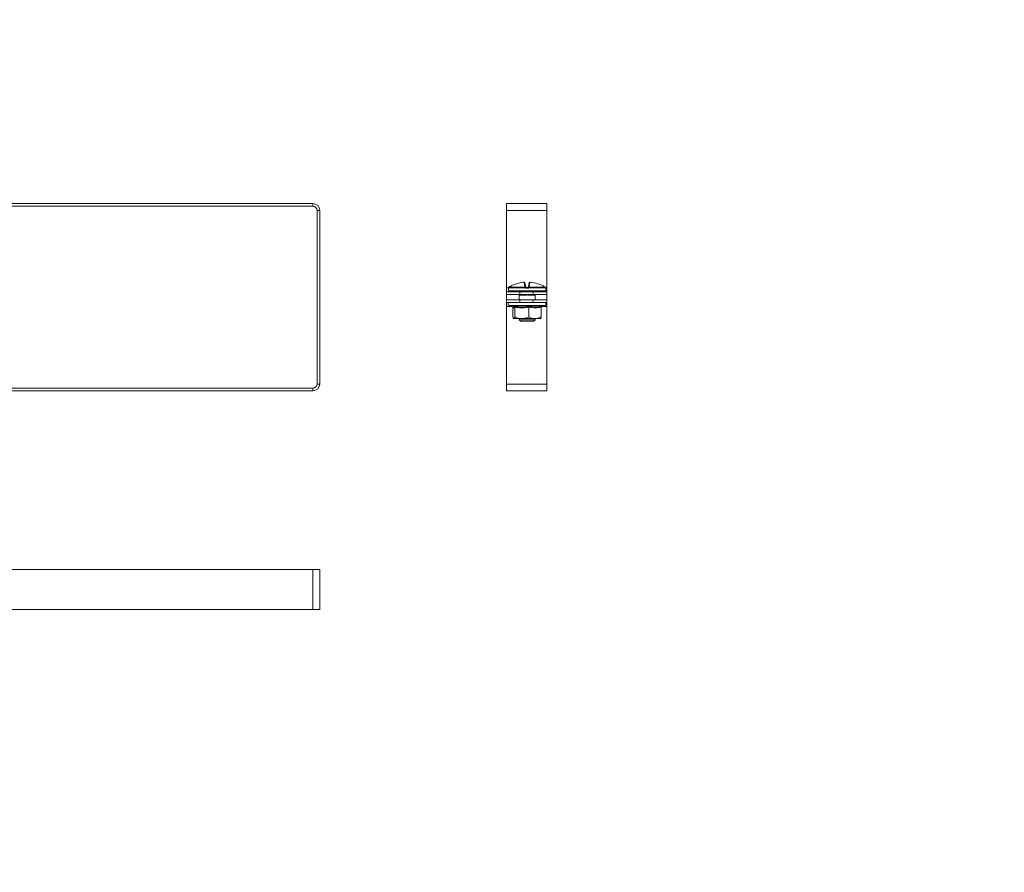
# Model space of a CAD drawing. Header units: millimetres. Extents: x -29 to 997, y -1224 to 295.
# Tile 10 of 10: x 591 to 959, y -412 to -93. Entities that reach past the tile are written whole.
import ezdxf

# ---------------------------------------------------------------- set-up
doc = ezdxf.new("R2010")
doc.units = ezdxf.units.MM
doc.styles.add('SLDTEXTSTYLE0', font='TXT', dxfattribs={"width": 0.7, "bigfont": 'bigfont'})

msp = doc.modelspace()

# ---------------------------------------------------------------- linework, layer by layer
at = {"color": 7, "linetype": 'Continuous', "lineweight": 15}
for p, q in [((398.55, -161.78), (700.55, -161.78)), ((700.55, -162.78), (700.55, -161.78)), ((787.99, -161.78), (772.99, -161.78)), ((772.99, -164.28), (772.99, -161.78)), ((787.99, -164.28), (787.99, -161.78)), ((398.55, -162.78), (700.55, -162.78)), ((703.05, -164.28), (702.05, -164.28)), ((702.05, -164.28), (702.05, -229.28)), ((703.05, -164.28), (703.05, -229.28)), ((787.99, -164.28), (772.99, -164.28)), ((772.99, -193.28), (772.99, -164.28)), ((787.99, -193.28), (787.99, -164.28)), ((779.87, -192.73), (779.6, -191.22)), ((779.87, -191.42), (780.13, -192.9)), ((781.2, -192.9), (781.46, -191.42)), ((781.73, -191.22), (781.46, -192.73)), ((772.99, -194.78), (772.99, -193.28)), ((772.99, -195.78), (772.99, -194.78)), ((772.99, -194.78), (777.99, -194.78)), ((773.67, -193.36), (773.67, -194.36)), ((780.04, -193.25), (773.69, -193.25)), ((773.7, -193.22), (773.7, -193.22)), ((773.82, -193.03), (773.81, -193.04)), ((773.81, -193.04), (780.05, -193.04)), ((787.42, -194.61), (773.92, -194.61)), ((777.71, -194.61), (777.71, -194.78)), ((777.99, -194.78), (777.99, -195.78)), ((782.99, -194.78), (777.99, -194.78)), ((780.97, -193.36), (780.37, -193.36)), ((780.38, -193.11), (780.96, -193.11)), ((781.28, -193.04), (787.52, -193.04)), ((787.64, -193.25), (781.29, -193.25)), ((782.99, -195.78), (782.99, -194.78)), ((782.99, -194.78), (787.99, -194.78)), ((783.62, -194.61), (783.62, -194.78)), ((787.52, -193.04), (787.51, -193.03)), ((787.64, -193.22), (787.64, -193.25)), ((787.67, -194.36), (787.67, -193.36)), ((787.99, -194.78), (787.99, -193.28)), ((787.99, -194.78), (787.99, -195.78)), ((777.99, -195.78), (772.99, -195.78)), ((772.99, -195.78), (772.99, -197.78)), ((772.99, -198.78), (772.99, -197.78)), ((772.99, -197.78), (777.99, -197.78)), ((777.99, -198.78), (772.99, -198.78)), ((772.99, -200.28), (772.99, -198.78)), ((777.65, -195.85), (777.64, -195.84)), ((777.67, -195.96), (777.67, -197.78)), ((779.63, -196.06), (777.85, -196.06)), ((778.86, -195.81), (777.97, -195.81)), ((782.99, -195.78), (777.99, -195.78)), ((777.99, -197.78), (777.99, -198.78)), ((782.99, -197.78), (777.99, -197.78)), ((782.99, -198.78), (777.99, -198.78)), ((779.06, -195.82), (778.86, -195.81)), ((783.48, -196.06), (781.7, -196.06)), ((783.37, -195.81), (782.48, -195.81)), ((787.99, -195.78), (782.99, -195.78)), ((782.99, -198.78), (782.99, -197.78)), ((782.99, -197.78), (787.99, -197.78)), ((787.99, -198.78), (782.99, -198.78)), ((783.67, -197.78), (783.67, -195.96)), ((787.99, -195.78), (787.99, -197.78)), ((787.99, -197.78), (787.99, -198.78)), ((787.99, -200.28), (787.99, -198.78)), ((772.99, -229.28), (772.99, -200.28)), ((773.94, -199.88), (775.39, -200.4)), ((775.33, -200.38), (775.35, -200.49)), ((775.35, -200.49), (775.35, -204.18)), ((775.36, -200.39), (775.39, -200.39)), ((775.36, -200.4), (775.37, -200.4)), ((776.06, -200.49), (776.06, -204.18)), ((781.37, -200.49), (781.37, -204.18)), ((785.98, -200.49), (785.98, -204.18)), ((786, -200.38), (787.39, -199.88)), ((787.99, -229.28), (787.99, -200.28)), ((778.71, -204.78), (775.7, -204.78)), ((777.67, -204.78), (777.67, -205.31)), ((777.67, -205.31), (778.17, -205.81)), ((777.67, -205.31), (783.67, -205.31)), ((783.17, -205.81), (778.17, -205.81)), ((778.71, -204.78), (783.68, -204.78)), ((783.17, -205.81), (783.67, -205.31)), ((783.67, -205.31), (783.67, -204.78)), ((783.68, -204.78), (785.67, -204.78)), ((700.55, -230.78), (398.55, -230.78)), ((700.55, -231.78), (398.55, -231.78)), ((700.55, -231.78), (700.55, -230.78)), ((702.05, -229.28), (703.05, -229.28)), ((787.99, -229.28), (772.99, -229.28)), ((772.99, -231.78), (772.99, -229.28)), ((787.99, -231.78), (772.99, -231.78)), ((787.99, -231.78), (787.99, -229.28)), ((398.55, -298.66), (700.55, -298.66)), ((700.55, -313.66), (700.55, -298.66)), ((700.55, -298.66), (703.05, -298.66)), ((703.05, -313.66), (703.05, -298.66)), ((398.55, -313.66), (700.55, -313.66)), ((700.55, -313.66), (703.05, -313.66))]:
    msp.add_line(p, q, dxfattribs=at)
at = {"color": 8, "linetype": 'Continuous', "lineweight": 15}
for p, q in [((773.68, -193.28), (772.99, -193.28)), ((773.67, -193.36), (773.67, -193.36)), ((773.67, -194.36), (787.67, -194.36)), ((773.69, -193.25), (773.7, -193.22)), ((787.99, -193.28), (787.65, -193.28)), ((787.67, -193.36), (787.66, -193.36)), ((777.89, -195.82), (777.75, -195.85)), ((777.97, -195.78), (777.97, -195.81)), ((778.86, -195.78), (778.86, -195.81)), ((782.48, -195.78), (782.48, -195.81)), ((783.37, -195.78), (783.37, -195.81)), ((775.04, -200.28), (772.99, -200.28)), ((778.04, -199.88), (773.94, -199.88)), ((787.39, -199.88), (778.04, -199.88)), ((787.99, -200.28), (786.29, -200.28))]:
    msp.add_line(p, q, dxfattribs=at)
at = {"color": 8, "linetype": 'Continuous', "lineweight": 15, "flags": 128}
for points in [[(773.67, -193.36), (773.68, -193.31), (773.69, -193.27)], [(787.65, -193.28), (787.66, -193.31), (787.66, -193.36)]]:
    msp.add_lwpolyline(points, dxfattribs=at)
at = {"color": 7, "linetype": 'Continuous', "lineweight": 15}
for centre, radius, start, end in [((700.55, -164.28), 2.5, 0, 90), ((700.55, -164.28), 1.5, 0, 90), ((780.66, -204.49), 13.34, 95.6166, 118.1057), ((779.62, -191.47), 0.249, 10.1256, 94.8135), ((781.71, -191.47), 0.249, 85.1865, 169.8744), ((780.68, -204.49), 13.34, 61.8943, 84.3834), ((773.92, -193.36), 0.25, 155.8256, 180), ((773.92, -194.36), 0.25, 180, 270), ((773.94, -193.25), 0.25, 121.4361, 180.0408), ((773.94, -193.25), 0.25, 119.5448, 173.6267), ((777, -194.86), 0.25, 20, 90), ((779.9, -192.96), 0.233, 13.4875, 98.5562), ((781.73, -193.23), 1.69, 173.4928, 180.7494), ((780.84, -193.81), 0.978, 129.6677, 145.2136), ((780.12, -193.2), 0.172, 54.2052, 113.0531), ((781.83, -193.3), 1.46, 172.6321, 182.4439), ((779.51, -193.3), 1.46, 357.5561, 7.3679), ((781.21, -193.2), 0.172, 66.9469, 125.7948), ((780.49, -193.81), 0.978, 34.7864, 50.3323), ((781.43, -192.96), 0.233, 81.4438, 166.5125), ((779.6, -193.23), 1.69, 359.2506, 6.5072), ((784.33, -194.86), 0.25, 90, 160), ((787.42, -194.36), 0.25, 270, 0), ((787.39, -193.25), 0.25, 6.3733, 60.4552), ((787.39, -193.25), 0.25, 359.9592, 58.5639), ((787.42, -193.36), 0.25, 0, 25.4195), ((774.13, -199.34), 0.567, 90, 250), ((777.6, -196.06), 0.255, 359.4837, 53.1431), ((777.97, -195.31), 0.5, 248.2779, 270), ((779.14, -196.04), 0.492, 358.0268, 22.6031), ((782.19, -196.04), 0.492, 157.3969, 181.9732), ((783.37, -195.31), 0.5, 270, 291.7221), ((783.74, -196.06), 0.255, 126.8569, 180.5163), ((787.2, -199.34), 0.567, 290, 90), ((700.55, -229.28), 2.5, 270, 0), ((700.55, -229.28), 1.5, 270, 0)]:
    msp.add_arc(centre, radius, start, end, dxfattribs=at)
at = {"color": 8, "linetype": 'Continuous', "lineweight": 15}
for centre, radius, start, end in [((777.98, -195.45), 0.47, 224.3428, 240.1833), ((778.42, -195.27), 1.31, 333.6544, 337.4682), ((782.91, -195.27), 1.31, 202.5318, 206.3456), ((783.35, -195.45), 0.47, 299.8167, 315.6572)]:
    msp.add_arc(centre, radius, start, end, dxfattribs=at)
at = {"color": 7, "linetype": 'Continuous', "lineweight": 15}
for centre, major_axis, start_param, end_param in [((777.8, -194.86), (0.564, -0.091), 1.757057, 3.210607), ((783.53, -194.86), (0.564, 0.091), 6.214171, 7.667721)]:
    msp.add_ellipse(centre, major_axis=major_axis, ratio=0.124069, start_param=start_param, end_param=end_param, dxfattribs=at)
for points, knots in [([(779.86, -191.41), (779.86, -191.41), (779.86, -191.37), (779.83, -191.32), (779.78, -191.27), (779.73, -191.24), (779.68, -191.22), (779.63, -191.21), (779.57, -191.21), (779.48, -191.21), (779.39, -191.21), (779.35, -191.22), (779.34, -191.22)], [0, 0, 0, 0, 0.037319, 0.157023, 0.255718, 0.342261, 0.420093, 0.495743, 0.600871, 0.800229, 0.962115, 1, 1, 1, 1]), ([(779.6, -191.22), (779.6, -191.22), (779.59, -191.21), (779.55, -191.21), (779.48, -191.21), (779.41, -191.21), (779.37, -191.22), (779.35, -191.22)], [0, 0, 0, 0, 0.2183992, 0.436827, 0.6546258, 0.8721812, 1, 1, 1, 1]), ([(781.97, -191.22), (781.95, -191.22), (781.9, -191.21), (781.81, -191.21), (781.73, -191.21), (781.67, -191.22), (781.6, -191.24), (781.54, -191.27), (781.49, -191.34), (781.46, -191.39), (781.46, -191.42), (781.46, -191.42)], [0, 0, 0, 0, 0.066923, 0.2381, 0.430282, 0.538321, 0.635628, 0.739505, 0.862235, 0.996759, 1, 1, 1, 1]), ([(781.98, -191.22), (781.95, -191.22), (781.9, -191.21), (781.82, -191.21), (781.76, -191.21), (781.73, -191.21), (781.73, -191.22), (781.73, -191.22)], [0, 0, 0, 0, 0.218399, 0.436827, 0.654626, 0.872181, 1, 1, 1, 1]), ([(773.69, -193.25), (773.69, -193.25), (773.69, -193.29), (773.68, -193.34), (773.68, -193.36), (773.67, -193.36)], [0, 0, 0, 0, 0.0030731, 0.4996924, 1, 1, 1, 1]), ([(773.7, -193.22), (773.69, -193.23), (773.69, -193.27), (773.69, -193.29), (773.69, -193.29), (773.69, -193.29)], [0, 0, 0, 0, 0.427098, 0.836973, 1, 1, 1, 1]), ([(774.37, -192.73), (774.22, -192.81), (774.02, -192.92), (773.85, -193.01), (773.81, -193.04)], [0, 0, 0, 0, 0.7708973, 1, 1, 1, 1]), ([(780.05, -193.04), (780.03, -193.01), (779.92, -192.92), (779.89, -192.81), (779.87, -192.73)], [0, 0, 0, 0, 0.229103, 1, 1, 1, 1]), ([(780.37, -193.36), (780.31, -193.36), (780.19, -193.34), (780.09, -193.29), (780.04, -193.25), (780.04, -193.25)], [0, 0, 0, 0, 0.500308, 0.996927, 1, 1, 1, 1]), ([(780.13, -192.9), (780.14, -192.94), (780.15, -192.99), (780.21, -193.04), (780.22, -193.06)], [0, 0, 0, 0, 0.781937, 1, 1, 1, 1]), ([(780.22, -193.06), (780.22, -193.06), (780.24, -193.07), (780.29, -193.1), (780.35, -193.11), (780.38, -193.11)], [0, 0, 0, 0, 0.003106, 0.502169, 1, 1, 1, 1]), ([(780.96, -193.11), (780.99, -193.11), (781.04, -193.1), (781.09, -193.07), (781.11, -193.06)], [0, 0, 0, 0, 0.497853, 1, 1, 1, 1]), ([(781.29, -193.25), (781.29, -193.25), (781.25, -193.29), (781.14, -193.34), (781.03, -193.36), (780.97, -193.36)], [0, 0, 0, 0, 0.003073, 0.499692, 1, 1, 1, 1]), ([(781.11, -193.06), (781.13, -193.04), (781.18, -192.99), (781.19, -192.94), (781.2, -192.9)], [0, 0, 0, 0, 0.218063, 1, 1, 1, 1]), ([(781.46, -192.73), (781.44, -192.81), (781.41, -192.92), (781.31, -193.01), (781.28, -193.04)], [0, 0, 0, 0, 0.770897, 1, 1, 1, 1]), ([(787.52, -193.04), (787.48, -193.01), (787.31, -192.92), (787.11, -192.81), (786.96, -192.73)], [0, 0, 0, 0, 0.229103, 1, 1, 1, 1]), ([(787.65, -193.29), (787.65, -193.29), (787.65, -193.29), (787.64, -193.28), (787.64, -193.25), (787.64, -193.22), (787.64, -193.21)], [0, 0, 0, 0, 0.043748, 0.31887, 0.763688, 1, 1, 1, 1]), ([(787.66, -193.36), (787.66, -193.36), (787.65, -193.34), (787.64, -193.29), (787.64, -193.25), (787.64, -193.25)], [0, 0, 0, 0, 0.500308, 0.996927, 1, 1, 1, 1]), ([(777.62, -195.81), (777.61, -195.81), (777.61, -195.8), (777.62, -195.81), (777.62, -195.81), (777.62, -195.81), (777.61, -195.81), (777.61, -195.81)], [0, 0, 0, 0, 0.77904, 0.959073, 0.987616, 0.999395, 1, 1, 1, 1]), ([(777.64, -195.85), (777.64, -195.85), (777.65, -195.87), (777.66, -195.91), (777.66, -195.94), (777.67, -195.96)], [0, 0, 0, 0, 0.155625, 0.47464, 1, 1, 1, 1]), ([(781.74, -195.85), (781.58, -195.86), (781.14, -195.86), (780.42, -195.83), (779.87, -195.85), (779.59, -195.85)], [0, 0, 0, 0, 0.232421, 0.610897, 1, 1, 1, 1]), ([(781.7, -196.06), (781.65, -196.06), (781.45, -196.05), (781.1, -196), (780.66, -195.94), (780.16, -196.01), (779.82, -196.04), (779.63, -196.06)], [0, 0, 0, 0, 0.085087, 0.292288, 0.503826, 0.718152, 1, 1, 1, 1]), ([(782.48, -195.81), (782.45, -195.81), (782.21, -195.81), (781.96, -195.83), (781.74, -195.85)], [0, 0, 0, 0, 0.099322, 1, 1, 1, 1]), ([(783.69, -195.85), (783.69, -195.84), (783.71, -195.84), (783.64, -195.85), (783.58, -195.85)], [0, 0, 0, 0, 0.212752, 1, 1, 1, 1]), ([(783.67, -195.96), (783.67, -195.96), (783.66, -195.94), (783.67, -195.91), (783.68, -195.88), (783.69, -195.86), (783.69, -195.85)], [0, 0, 0, 0, 0.013577, 0.432241, 0.77155, 1, 1, 1, 1]), ([(776.06, -200.49), (776, -200.56), (775.88, -200.71), (775.71, -200.78), (775.53, -200.71), (775.41, -200.57), (775.35, -200.49)], [0, 0, 0, 0, 0.245251, 0.49213, 0.745021, 1, 1, 1, 1]), ([(775.82, -200.12), (776.04, -200.16), (776.7, -200.28), (777.81, -200.41), (779.08, -200.43), (780.28, -200.32), (781.03, -200.19), (781.41, -200.12)], [0, 0, 0, 0, 0.117987, 0.354133, 0.592326, 0.795595, 1, 1, 1, 1]), ([(776.06, -200.49), (776.05, -200.45), (776.05, -200.37), (776, -200.26), (775.92, -200.17), (775.86, -200.13), (775.82, -200.12), (775.82, -200.12)], [0, 0, 0, 0, 0.236184, 0.471397, 0.732465, 0.992086, 1, 1, 1, 1]), ([(781.37, -200.49), (780.94, -200.56), (780.07, -200.71), (778.75, -200.78), (777.4, -200.71), (776.51, -200.57), (776.06, -200.49)], [0, 0, 0, 0, 0.2452513, 0.4921305, 0.7450212, 1, 1, 1, 1]), ([(781.37, -200.49), (781.37, -200.45), (781.37, -200.37), (781.38, -200.26), (781.39, -200.17), (781.4, -200.13), (781.41, -200.12), (781.41, -200.12)], [0, 0, 0, 0, 0.236184, 0.471397, 0.732465, 0.992086, 1, 1, 1, 1]), ([(785.98, -200.49), (785.61, -200.56), (784.86, -200.71), (783.7, -200.78), (782.54, -200.71), (781.76, -200.57), (781.37, -200.49)], [0, 0, 0, 0, 0.245251, 0.49213, 0.745021, 1, 1, 1, 1]), ([(781.41, -200.12), (781.6, -200.16), (782.16, -200.28), (783.11, -200.41), (784.21, -200.43), (785.26, -200.32), (785.92, -200.19), (786.25, -200.12)], [0, 0, 0, 0, 0.117987, 0.354133, 0.592326, 0.795595, 1, 1, 1, 1]), ([(785.98, -200.49), (785.99, -200.45), (785.99, -200.37), (786.05, -200.26), (786.14, -200.17), (786.21, -200.13), (786.25, -200.12), (786.25, -200.12)], [0, 0, 0, 0, 0.236184, 0.471397, 0.732465, 0.992086, 1, 1, 1, 1]), ([(775.35, -204.18), (775.4, -204.32), (775.5, -204.62), (775.62, -204.77), (775.69, -204.77), (775.7, -204.78)], [0, 0, 0, 0, 0.442922, 0.896343, 1, 1, 1, 1]), ([(775.7, -204.78), (775.75, -204.75), (775.85, -204.71), (775.97, -204.45), (776.03, -204.24), (776.06, -204.18)], [0, 0, 0, 0, 0.39547, 0.801975, 1, 1, 1, 1]), ([(778.71, -204.78), (778.58, -204.77), (778.08, -204.76), (777.21, -204.6), (776.47, -204.35), (776.09, -204.19), (776.06, -204.18)], [0, 0, 0, 0, 0.148154, 0.552, 0.965648, 1, 1, 1, 1]), ([(781.37, -204.18), (781.15, -204.26), (780.61, -204.48), (779.72, -204.72), (779.05, -204.76), (778.71, -204.78)], [0, 0, 0, 0, 0.262707, 0.627492, 1, 1, 1, 1]), ([(781.37, -204.18), (781.7, -204.32), (782.37, -204.62), (783.16, -204.77), (783.6, -204.77), (783.68, -204.78)], [0, 0, 0, 0, 0.442922, 0.896343, 1, 1, 1, 1]), ([(783.68, -204.78), (783.99, -204.75), (784.62, -204.71), (785.39, -204.45), (785.84, -204.24), (785.98, -204.18)], [0, 0, 0, 0, 0.39547, 0.801975, 1, 1, 1, 1]), ([(785.98, -204.18), (785.93, -204.32), (785.83, -204.62), (785.71, -204.77), (785.64, -204.77), (785.63, -204.78)], [0, 0, 0, 0, 0.442922, 0.896343, 1, 1, 1, 1])]:
    msp.add_open_spline(points, degree=3, knots=knots, dxfattribs=at)
at = {"color": 8, "linetype": 'Continuous', "lineweight": 15}
for points, knots in [([(777.75, -195.85), (777.72, -195.86), (777.64, -195.86), (777.64, -195.85), (777.65, -195.85)], [0, 0, 0, 0, 0.459292, 1, 1, 1, 1]), ([(777.85, -196.06), (777.83, -196.06), (777.79, -196.06), (777.74, -196.03), (777.7, -196), (777.67, -195.97), (777.67, -195.96), (777.67, -195.96)], [0, 0, 0, 0, 0.1699474, 0.3763512, 0.5841119, 0.7946502, 1, 1, 1, 1]), ([(779.59, -195.85), (779.43, -195.84), (779.25, -195.82), (779.08, -195.82), (779.06, -195.82)], [0, 0, 0, 0, 0.904198, 1, 1, 1, 1]), ([(783.58, -195.85), (783.55, -195.84), (783.51, -195.82), (783.45, -195.82), (783.45, -195.82)], [0, 0, 0, 0, 0.9670626, 1, 1, 1, 1]), ([(783.67, -195.96), (783.67, -195.96), (783.67, -195.96), (783.66, -195.97), (783.63, -196), (783.58, -196.05), (783.51, -196.06), (783.48, -196.06)], [0, 0, 0, 0, 0.007197, 0.220307, 0.435927, 0.716192, 1, 1, 1, 1]), ([(775.39, -200.39), (775.44, -200.41), (775.54, -200.43), (775.68, -200.32), (775.78, -200.18), (775.82, -200.12)], [0, 0, 0, 0, 0.327072, 0.662599, 1, 1, 1, 1]), ([(786.25, -200.12), (786.22, -200.16), (786.14, -200.27), (786.06, -200.33), (786.01, -200.36)], [0, 0, 0, 0, 0.378294, 1, 1, 1, 1])]:
    msp.add_open_spline(points, degree=3, knots=knots, dxfattribs=at)

# ---------------------------------------------------------------- texts
at = {"color": 7, "linetype": 'Continuous', "lineweight": 0, "char_height": 20, "attachment_point": 1, "style": 'SLDTEXTSTYLE0'}
for s, insert in [('\\M+18456\\M+1844B\\M+18454-300\\M+1848765', (377.86, -94.6)), ('\\M+18456\\M+1844B\\M+18454-400\\M+1848765', (377.28, -387.12))]:
    msp.add_mtext(s, dxfattribs=dict(at, insert=insert))

doc.saveas('drawing.dxf')
